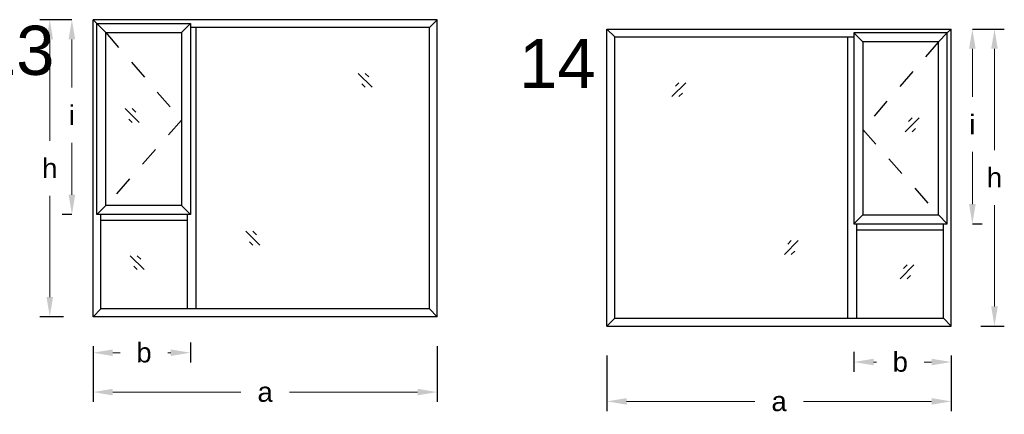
# Model space of a CAD drawing. Header units: millimetres. Extents: x -12.9 to 0.2, y -9.1 to 4.5.
# Tile 4 of 5: x -6.9 to -1.9, y -2.5 to -0.5. Entities that reach past the tile are written whole.
import ezdxf

# ---------------------------------------------------------------- set-up
doc = ezdxf.new("R2010")
doc.units = ezdxf.units.MM
doc.linetypes.add('DASHED', pattern=[19.05, 12.7, -6.35])
for name, color, linetype in [('auxiliar', 1, 'DASHED'), ('proyectable', 7, 'Continuous'), ('vidrio', 160, 'Continuous')]:
    doc.layers.add(name, color=color, linetype=linetype)
doc.styles.get("Standard").update_dxf_attribs({"font": 'arial.ttf'})
doc.dimstyles.get("Standard").update_dxf_attribs({"dimtxt": 0.18, "dimasz": 0.18, "dimexe": 0.2, "dimexo": 0.0625, "dimgap": 0.09, "dimtad": 0, "dimtih": 1, "dimtoh": 1, "dimdec": 4, "dimzin": 0, "dimdsep": 46, "dimtxsty": 'Standard', "dimcen": 0.09, "dimadec": 0, "dimazin": 0, "dimtfac": 1, "dimtdec": 4, "dimtofl": 0, "dimtmove": 0, "dimatfit": 3, "dimfxl": 1.5, "dimfxlon": 1, "dimtolj": 1, "dimtzin": 0, "dimarcsym": 0})

# ---------------------------------------------------------------- blocks, each defined once
blk = doc.blocks.new('*D35')
at = {"layer": 'Defpoints', "color": 0, "transparency": 16777216}
for p in [(-6.5433, -2.0391), (-6.0483, -2.0191), (-6.0483, -2.2216)]:
    blk.add_point(p, dxfattribs=at)
at = {"layer": 'proyectable', "color": 0, "lineweight": -2, "transparency": 16777216}
for p, q in [((-6.5433, -2.1891), (-6.5433, -2.2716)), ((-6.0483, -2.1691), (-6.0483, -2.2716))]:
    blk.add_line(p, q, dxfattribs=at)
at = {"layer": 'proyectable', "color": 0, "lineweight": 5, "transparency": 16777216}
for p, q in [((-6.4433, -2.2216), (-6.4057, -2.2216)), ((-6.1483, -2.2216), (-6.1628, -2.2216))]:
    blk.add_line(p, q, dxfattribs=at)
at = {"layer": 'proyectable', "color": 0, "transparency": 16777216}
for points in [[(-6.4433, -2.205), (-6.4433, -2.2383), (-6.5433, -2.2216)], [(-6.1483, -2.205), (-6.1483, -2.2383), (-6.0483, -2.2216)]]:
    blk.add_solid(points, dxfattribs=at)
at = {"layer": 'proyectable', "color": 0, "transparency": 16777216, "insert": (-6.2842, -2.2216), "char_height": 0.1, "attachment_point": 5}
blk.add_mtext('\\A1;b', dxfattribs=at)
blk = doc.blocks.new('*D36')
at = {"layer": 'Defpoints', "color": 0, "transparency": 16777216}
for p in [(-6.5433, -2.0391), (-4.7933, -2.0391), (-4.7933, -2.4216)]:
    blk.add_point(p, dxfattribs=at)
at = {"layer": 'proyectable', "color": 0, "lineweight": -2, "transparency": 16777216}
for p, q in [((-6.5433, -2.1891), (-6.5433, -2.4716)), ((-4.7933, -2.1891), (-4.7933, -2.4716))]:
    blk.add_line(p, q, dxfattribs=at)
at = {"layer": 'proyectable', "color": 0, "lineweight": 5, "transparency": 16777216}
for p, q in [((-6.4433, -2.4216), (-5.7916, -2.4216)), ((-4.8933, -2.4216), (-5.5449, -2.4216))]:
    blk.add_line(p, q, dxfattribs=at)
at = {"layer": 'proyectable', "color": 0, "transparency": 16777216}
for points in [[(-6.4433, -2.405), (-6.4433, -2.4383), (-6.5433, -2.4216)], [(-4.8933, -2.405), (-4.8933, -2.4383), (-4.7933, -2.4216)]]:
    blk.add_solid(points, dxfattribs=at)
at = {"layer": 'proyectable', "color": 0, "transparency": 16777216, "insert": (-5.6683, -2.4216), "char_height": 0.1, "attachment_point": 5}
blk.add_mtext('\\A1;a', dxfattribs=at)
blk = doc.blocks.new('*D37')
at = {"layer": 'Defpoints', "color": 0, "transparency": 16777216}
for p in [(-6.6506, -0.5291), (-6.5433, -0.5291), (-6.5233, -1.5191)]:
    blk.add_point(p, dxfattribs=at)
at = {"layer": 'proyectable', "color": 0, "lineweight": -2, "transparency": 16777216}
for p, q in [((-6.6506, -0.5291), (-6.7006, -0.5291)), ((-6.6506, -1.5191), (-6.7006, -1.5191))]:
    blk.add_line(p, q, dxfattribs=at)
at = {"layer": 'proyectable', "color": 0, "lineweight": 5, "transparency": 16777216}
for p, q in [((-6.6506, -0.6291), (-6.6506, -0.8741)), ((-6.6506, -1.4191), (-6.6506, -1.1541))]:
    blk.add_line(p, q, dxfattribs=at)
at = {"layer": 'proyectable', "color": 0, "transparency": 16777216}
for points in [[(-6.6673, -0.6291), (-6.6339, -0.6291), (-6.6506, -0.5291)], [(-6.6673, -1.4191), (-6.6339, -1.4191), (-6.6506, -1.5191)]]:
    blk.add_solid(points, dxfattribs=at)
at = {"layer": 'proyectable', "color": 0, "transparency": 16777216, "insert": (-6.6506, -1.0141), "char_height": 0.1, "attachment_point": 5}
blk.add_mtext('\\A1;i', dxfattribs=at)
blk = doc.blocks.new('*D38')
at = {"layer": 'Defpoints', "color": 0, "transparency": 16777216}
for p in [(-6.763, -0.5291), (-6.5433, -0.5291), (-6.5433, -2.0391)]:
    blk.add_point(p, dxfattribs=at)
at = {"layer": 'proyectable', "color": 0, "lineweight": -2, "transparency": 16777216}
for p, q in [((-6.6933, -0.5291), (-6.813, -0.5291)), ((-6.6933, -2.0391), (-6.813, -2.0391))]:
    blk.add_line(p, q, dxfattribs=at)
at = {"layer": 'proyectable', "color": 0, "lineweight": 5, "transparency": 16777216}
for p, q in [((-6.763, -0.6291), (-6.763, -1.1441)), ((-6.763, -1.9391), (-6.763, -1.4241))]:
    blk.add_line(p, q, dxfattribs=at)
at = {"layer": 'proyectable', "color": 0, "transparency": 16777216}
for points in [[(-6.7797, -0.6291), (-6.7464, -0.6291), (-6.763, -0.5291)], [(-6.7797, -1.9391), (-6.7464, -1.9391), (-6.763, -2.0391)]]:
    blk.add_solid(points, dxfattribs=at)
at = {"layer": 'proyectable', "color": 0, "transparency": 16777216, "insert": (-6.763, -1.2841), "char_height": 0.1, "attachment_point": 5}
blk.add_mtext('\\A1;h', dxfattribs=at)
blk = doc.blocks.new('*D42')
at = {"layer": 'Defpoints', "color": 0, "transparency": 16777216}
for p in [(-2.6758, -2.0664), (-2.1808, -2.0864), (-2.6758, -2.2689)]:
    blk.add_point(p, dxfattribs=at)
at = {"layer": 'proyectable', "color": 0, "lineweight": -2, "transparency": 16777216}
for p, q in [((-2.6758, -2.2164), (-2.6758, -2.3189)), ((-2.1808, -2.2364), (-2.1808, -2.3189))]:
    blk.add_line(p, q, dxfattribs=at)
at = {"layer": 'proyectable', "color": 0, "lineweight": 5, "transparency": 16777216}
for p, q in [((-2.5758, -2.2689), (-2.5613, -2.2689)), ((-2.2808, -2.2689), (-2.3184, -2.2689))]:
    blk.add_line(p, q, dxfattribs=at)
at = {"layer": 'proyectable', "color": 0, "transparency": 16777216}
for points in [[(-2.5758, -2.2523), (-2.5758, -2.2856), (-2.6758, -2.2689)], [(-2.2808, -2.2523), (-2.2808, -2.2856), (-2.1808, -2.2689)]]:
    blk.add_solid(points, dxfattribs=at)
at = {"layer": 'proyectable', "color": 0, "transparency": 16777216, "insert": (-2.4398, -2.2689), "char_height": 0.1, "attachment_point": 5}
blk.add_mtext('\\A1;b', dxfattribs=at)
blk = doc.blocks.new('*D43')
at = {"layer": 'Defpoints', "color": 0, "transparency": 16777216}
for p in [(-3.9308, -2.0864), (-2.1808, -2.0864), (-3.9308, -2.4689)]:
    blk.add_point(p, dxfattribs=at)
at = {"layer": 'proyectable', "color": 0, "lineweight": -2, "transparency": 16777216}
for p, q in [((-3.9308, -2.2364), (-3.9308, -2.5189)), ((-2.1808, -2.2364), (-2.1808, -2.5189))]:
    blk.add_line(p, q, dxfattribs=at)
at = {"layer": 'proyectable', "color": 0, "lineweight": 5, "transparency": 16777216}
for p, q in [((-3.8308, -2.4689), (-3.1792, -2.4689)), ((-2.2808, -2.4689), (-2.9324, -2.4689))]:
    blk.add_line(p, q, dxfattribs=at)
at = {"layer": 'proyectable', "color": 0, "transparency": 16777216}
for points in [[(-3.8308, -2.4523), (-3.8308, -2.4856), (-3.9308, -2.4689)], [(-2.2808, -2.4523), (-2.2808, -2.4856), (-2.1808, -2.4689)]]:
    blk.add_solid(points, dxfattribs=at)
at = {"layer": 'proyectable', "color": 0, "transparency": 16777216, "insert": (-3.0558, -2.4689), "char_height": 0.1, "attachment_point": 5}
blk.add_mtext('\\A1;a', dxfattribs=at)
blk = doc.blocks.new('*D44')
at = {"layer": 'Defpoints', "color": 0, "transparency": 16777216}
for p in [(-2.1808, -0.5764), (-2.0735, -0.5764), (-2.2008, -1.5664)]:
    blk.add_point(p, dxfattribs=at)
at = {"layer": 'proyectable', "color": 0, "lineweight": -2, "transparency": 16777216}
for p, q in [((-2.0735, -0.5764), (-2.0235, -0.5764)), ((-2.0735, -1.5664), (-2.0235, -1.5664))]:
    blk.add_line(p, q, dxfattribs=at)
at = {"layer": 'proyectable', "color": 0, "lineweight": 5, "transparency": 16777216}
for p, q in [((-2.0735, -0.6764), (-2.0735, -0.9214)), ((-2.0735, -1.4664), (-2.0735, -1.2014))]:
    blk.add_line(p, q, dxfattribs=at)
at = {"layer": 'proyectable', "color": 0, "transparency": 16777216}
for points in [[(-2.0902, -0.6764), (-2.0568, -0.6764), (-2.0735, -0.5764)], [(-2.0902, -1.4664), (-2.0568, -1.4664), (-2.0735, -1.5664)]]:
    blk.add_solid(points, dxfattribs=at)
at = {"layer": 'proyectable', "color": 0, "transparency": 16777216, "insert": (-2.0735, -1.0614), "char_height": 0.1, "attachment_point": 5}
blk.add_mtext('\\A1;i', dxfattribs=at)
blk = doc.blocks.new('*D45')
at = {"layer": 'Defpoints', "color": 0, "transparency": 16777216}
for p in [(-2.1808, -0.5764), (-1.961, -0.5764), (-2.1808, -2.0864)]:
    blk.add_point(p, dxfattribs=at)
at = {"layer": 'proyectable', "color": 0, "lineweight": -2, "transparency": 16777216}
for p, q in [((-2.0308, -0.5764), (-1.911, -0.5764)), ((-2.0308, -2.0864), (-1.911, -2.0864))]:
    blk.add_line(p, q, dxfattribs=at)
at = {"layer": 'proyectable', "color": 0, "lineweight": 5, "transparency": 16777216}
for p, q in [((-1.961, -0.6764), (-1.961, -1.1914)), ((-1.961, -1.9864), (-1.961, -1.4714))]:
    blk.add_line(p, q, dxfattribs=at)
at = {"layer": 'proyectable', "color": 0, "transparency": 16777216}
for points in [[(-1.9777, -0.6764), (-1.9444, -0.6764), (-1.961, -0.5764)], [(-1.9777, -1.9864), (-1.9444, -1.9864), (-1.961, -2.0864)]]:
    blk.add_solid(points, dxfattribs=at)
at = {"layer": 'proyectable', "color": 0, "transparency": 16777216, "insert": (-1.961, -1.3314), "char_height": 0.1, "attachment_point": 5}
blk.add_mtext('\\A1;h', dxfattribs=at)

msp = doc.modelspace()

# ---------------------------------------------------------------- linework, layer by layer
at = {"layer": 'auxiliar', "ltscale": 0.003}
for p, q in [((-6.4783, -0.5941), (-6.0933, -1.0391)), ((-2.2458, -0.6414), (-2.6308, -1.0864)), ((-6.0933, -1.0391), (-6.4783, -1.4741)), ((-2.6308, -1.0864), (-2.2458, -1.5214))]:
    msp.add_line(p, q, dxfattribs=at)
at = {"layer": 'proyectable'}
for p, q in [((-6.5433, -2.0391), (-6.5433, -0.5291)), ((-4.7933, -0.5291), (-6.5433, -0.5291)), ((-6.5233, -0.5491), (-6.5433, -0.5291)), ((-6.4783, -0.5941), (-6.5233, -0.5491)), ((-6.0933, -0.5941), (-6.0483, -0.5491)), ((-4.8333, -0.5691), (-4.7933, -0.5291)), ((-4.7933, -2.0391), (-4.7933, -0.5291)), ((-4.8333, -0.5691), (-6.0483, -0.5691)), ((-6.0183, -1.9991), (-6.0183, -0.5691)), ((-4.8333, -1.9991), (-4.8333, -0.5691)), ((-3.9308, -2.0864), (-3.9308, -0.5764)), ((-3.9308, -0.5764), (-2.1808, -0.5764)), ((-3.8908, -0.6164), (-3.9308, -0.5764)), ((-2.6308, -0.6414), (-2.6758, -0.5964)), ((-2.2458, -0.6414), (-2.2008, -0.5964)), ((-2.2008, -0.5964), (-2.1808, -0.5764)), ((-2.1808, -2.0864), (-2.1808, -0.5764)), ((-3.8908, -2.0464), (-3.8908, -0.6164)), ((-3.8908, -0.6164), (-2.6758, -0.6164)), ((-2.7058, -2.0464), (-2.7058, -0.6164)), ((-6.5233, -1.5191), (-6.4783, -1.4741)), ((-6.0483, -1.5191), (-6.0933, -1.4741)), ((-6.5033, -1.9991), (-6.5033, -1.5191)), ((-6.0633, -1.5491), (-6.5033, -1.5491)), ((-6.0633, -1.9991), (-6.0633, -1.5191)), ((-2.6758, -1.5664), (-2.6308, -1.5214)), ((-2.2008, -1.5664), (-2.2458, -1.5214)), ((-2.6608, -2.0464), (-2.6608, -1.5664)), ((-2.6608, -1.5964), (-2.2208, -1.5964)), ((-2.2208, -2.0464), (-2.2208, -1.5664)), ((-6.5433, -2.0391), (-6.5033, -1.9991)), ((-4.8333, -1.9991), (-6.5033, -1.9991)), ((-4.8333, -1.9991), (-4.7933, -2.0391)), ((-4.7933, -2.0391), (-6.5433, -2.0391)), ((-3.8908, -2.0464), (-3.9308, -2.0864)), ((-3.8908, -2.0464), (-2.2208, -2.0464)), ((-2.1808, -2.0864), (-2.2208, -2.0464)), ((-3.9308, -2.0864), (-2.1808, -2.0864))]:
    msp.add_line(p, q, dxfattribs=at)
for points in [[(-6.5233, -1.5191), (-6.5233, -0.5491), (-6.0483, -0.5491), (-6.0483, -1.5191)], [(-6.4783, -1.4741), (-6.4783, -0.5941), (-6.0933, -0.5941), (-6.0933, -1.4741)], [(-2.2008, -1.5664), (-2.2008, -0.5964), (-2.6758, -0.5964), (-2.6758, -1.5664)], [(-2.2458, -1.5214), (-2.2458, -0.6414), (-2.6308, -0.6414), (-2.6308, -1.5214)]]:
    msp.add_lwpolyline(points, close=True, dxfattribs=at)
at = {"layer": 'vidrio'}
for p, q in [((-5.1239, -0.8728), (-5.1946, -0.8021)), ((-5.1416, -0.8198), (-5.1592, -0.8021)), ((-3.6002, -0.9201), (-3.5295, -0.8494)), ((-3.5825, -0.8671), (-3.5648, -0.8494)), ((-5.1592, -0.8728), (-5.1769, -0.8551)), ((-3.5648, -0.9201), (-3.5472, -0.9024)), ((-6.3088, -1.0519), (-6.3795, -0.9811)), ((-6.3264, -0.9988), (-6.3441, -0.9811)), ((-6.3441, -1.0519), (-6.3618, -1.0342)), ((-2.4153, -1.0991), (-2.3446, -1.0284)), ((-2.3976, -1.0461), (-2.38, -1.0284)), ((-2.38, -1.0991), (-2.3623, -1.0815)), ((-5.695, -1.6752), (-5.7657, -1.6045)), ((-5.7127, -1.6222), (-5.7304, -1.6045)), ((-5.7304, -1.6752), (-5.7481, -1.6575)), ((-3.029, -1.7225), (-2.9583, -1.6518)), ((-3.0114, -1.6695), (-2.9937, -1.6518)), ((-6.2833, -1.7991), (-6.354, -1.7284)), ((-6.301, -1.7461), (-6.3186, -1.7284)), ((-2.9937, -1.7225), (-2.976, -1.7048)), ((-6.3186, -1.7991), (-6.3363, -1.7814)), ((-2.4408, -1.8464), (-2.3701, -1.7757)), ((-2.4231, -1.7933), (-2.4054, -1.7757)), ((-2.4054, -1.8464), (-2.3878, -1.8287))]:
    msp.add_line(p, q, dxfattribs=at)

# ---------------------------------------------------------------- texts
at = {"layer": 'proyectable', "char_height": 0.25, "attachment_point": 1}
for s, insert in [('13', (-7.1279, -0.5596)), ('14', (-4.3772, -0.6269))]:
    msp.add_mtext_dynamic_manual_height_columns(s, width=0.328144, gutter_width=1.25, heights=[0], dxfattribs=dict(at, insert=insert))

# ---------------------------------------------------------------- dimensions: what is measured, and where the dimension line sits
at = {"layer": 'proyectable'}
for base, p1, p2, angle, text, override, picture, middle in [((-6.763, -0.5291), (-6.5433, -2.0391), (-6.5433, -0.5291), 90, 'h', {"dimtxt": 0.1, "dimasz": 0.1, "dimexe": 0.05, "dimexo": 0.15, "dimdec": 1, "dimdle": 0.1, "dimlwd": 5}, '*D38', (-6.763, -1.2841)), ((-1.961, -0.5764), (-2.1808, -2.0864), (-2.1808, -0.5764), 90, 'h', {"dimtxt": 0.1, "dimasz": 0.1, "dimexe": 0.05, "dimexo": 0.15, "dimdec": 1, "dimdle": 0.1, "dimlwd": 5}, '*D45', (-1.961, -1.3314)), ((-3.9308, -2.4689), (-2.1808, -2.0864), (-3.9308, -2.0864), 180, 'a', {"dimtxt": 0.1, "dimasz": 0.1, "dimexe": 0.05, "dimexo": 0.15, "dimdec": 1, "dimrnd": 0, "dimdle": 0.1, "dimlwd": 5}, '*D43', (-3.0558, -2.4689))]:
    dim = msp.add_linear_dim(base=base, p1=p1, p2=p2, angle=angle, text=text, dimstyle='Standard', override=override, dxfattribs=at)
    dim.commit()
    dim.dimension.update_dxf_attribs({"geometry": picture, "text_midpoint": middle})
for base, p1, p2, angle, text, override, picture, middle in [((-6.6506, -0.5291), (-6.5233, -1.5191), (-6.5433, -0.5291), 90, 'i', {"dimtxt": 0.1, "dimasz": 0.1, "dimexe": 0.05, "dimexo": 0.15, "dimdec": 1, "dimdle": 0.1, "dimlwd": 5}, '*D37', (-6.6506, -1.0141)), ((-2.0735, -0.5764), (-2.2008, -1.5664), (-2.1808, -0.5764), 90, 'i', {"dimtxt": 0.1, "dimasz": 0.1, "dimexe": 0.05, "dimexo": 0.15, "dimdec": 1, "dimdle": 0.1, "dimlwd": 5}, '*D44', (-2.0735, -1.0614)), ((-2.6758, -2.2689), (-2.1808, -2.0864), (-2.6758, -2.0664), 180, 'b', {"dimtxt": 0.1, "dimasz": 0.1, "dimexe": 0.05, "dimexo": 0.15, "dimdec": 1, "dimdle": 0.1, "dimtofl": 1, "dimtmove": 1, "dimlwd": 5}, '*D42', (-2.4398, -2.2689))]:
    dim = msp.add_linear_dim(base=base, p1=p1, p2=p2, angle=angle, text=text, dimstyle='Standard', override=override, dxfattribs=at)
    dim.commit()
    dim.dimension.update_dxf_attribs({"geometry": picture, "text_midpoint": middle, "dimtype": 160})
dim = msp.add_linear_dim(base=(-6.0483, -2.2216), p1=(-6.5433, -2.0391), p2=(-6.0483, -2.0191), text='b', dimstyle='Standard', override={"dimtxt": 0.1, "dimasz": 0.1, "dimexe": 0.05, "dimexo": 0.15, "dimdec": 1, "dimdle": 0.1, "dimtofl": 1, "dimtmove": 1, "dimlwd": 5}, dxfattribs=at)
dim.commit()
dim.dimension.update_dxf_attribs({"geometry": '*D35', "text_midpoint": (-6.2842, -2.2216), "dimtype": 160})
dim = msp.add_linear_dim(base=(-4.7933, -2.4216), p1=(-6.5433, -2.0391), p2=(-4.7933, -2.0391), text='a', dimstyle='Standard', override={"dimtxt": 0.1, "dimasz": 0.1, "dimexe": 0.05, "dimexo": 0.15, "dimdec": 1, "dimrnd": 0, "dimdle": 0.1, "dimlwd": 5}, dxfattribs=at)
dim.commit()
dim.dimension.update_dxf_attribs({"geometry": '*D36', "text_midpoint": (-5.6683, -2.4216)})

doc.saveas('drawing.dxf')
